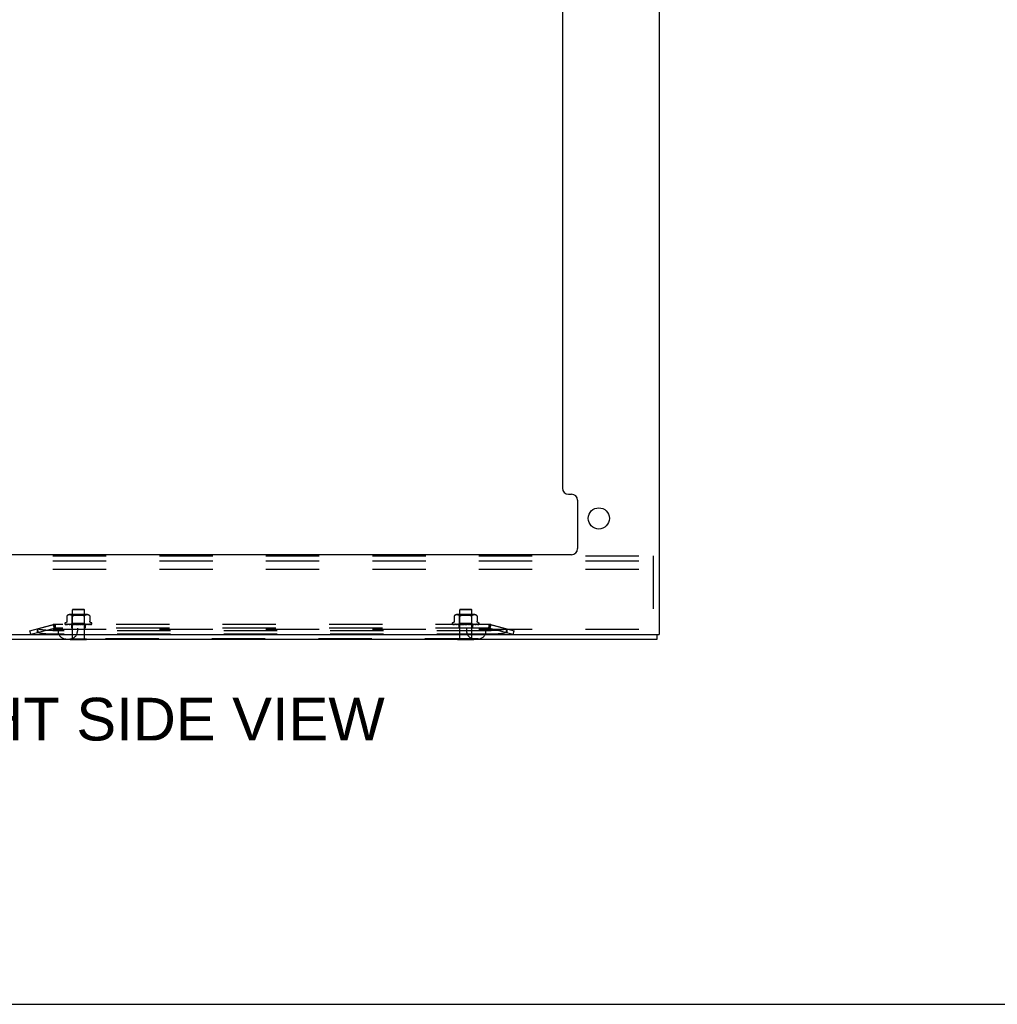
# Model space of a CAD drawing. Header units: inches. Extents: x 0 to 200, y 0 to 129.
# Tile 37 of 44: x 129 to 149, y 0 to 20. Entities that reach past the tile are written whole.
import ezdxf

# ---------------------------------------------------------------- set-up
doc = ezdxf.new("R2010")
doc.units = ezdxf.units.IN
doc.header["$LTSCALE"] = 11
doc.header["$MEASUREMENT"] = 0
doc.linetypes.add('HIDDEN', pattern=[0.2, 0.1, -0.1])
doc.layers.get('0').update_dxf_attribs({"linetype": 'CONTINUOUS'})
doc.layers.add('DEFAULT_2', color=8, linetype='HIDDEN')
doc.layers.add('DIMENSIONS', color=7, linetype='CONTINUOUS')
doc.styles.get("Standard").update_dxf_attribs({"font": 'arial.ttf'})

msp = doc.modelspace()

# ---------------------------------------------------------------- linework, layer by layer
at = {"color": 3, "linetype": 'Continuous'}
for p, q in [((142.328, 86.177), (142.328, 7.645)), ((140.328, 33.998), (140.328, 10.666)), ((140.453, 10.541), (140.515, 10.541)), ((140.64, 10.416), (140.64, 9.416)), ((140.515, 9.291), (122.141, 9.291)), ((120.328, 7.645), (142.328, 7.645)), ((142.276, 7.541), (120.38, 7.541))]:
    msp.add_line(p, q, dxfattribs=at)
at = {"color": 7, "linetype": 'Continuous'}
for p, q in [((130.159, 7.537), (130.159, 7.541)), ((130.159, 7.537), (130.496, 7.537)), ((130.496, 7.537), (130.496, 7.541)), ((138.159, 7.537), (138.159, 7.541)), ((138.159, 7.537), (138.496, 7.537)), ((138.496, 7.537), (138.496, 7.541)), ((142.276, 7.645), (142.276, 7.541)), ((0, 0), (200, 0))]:
    msp.add_line(p, q, dxfattribs=at)
at = {"color": 3, "linetype": 'Continuous'}
msp.add_circle((141.078, 10.041), 0.219, dxfattribs=at)
for centre, start, end in [((140.453, 10.666), 180, 270), ((140.515, 10.416), 0, 90), ((140.515, 9.416), 270, 360)]:
    msp.add_arc(centre, 0.125, start, end, dxfattribs=at)
at = {"layer": 'DEFAULT_2', "color": 8, "linetype": 'HIDDEN'}
for p, q in [((123.203, 9.27), (142.203, 9.27)), ((123.203, 9.166), (142.203, 9.166)), ((142.203, 9.27), (142.203, 7.645)), ((123.203, 8.989), (142.203, 8.989)), ((130.214, 8.162), (130.204, 8.152)), ((130.452, 8.152), (130.204, 8.152)), ((130.204, 7.555), (130.204, 8.152)), ((130.214, 8.162), (130.442, 8.162)), ((130.442, 8.162), (130.452, 8.152)), ((130.452, 7.555), (130.452, 8.152)), ((138.214, 8.162), (138.204, 8.152)), ((138.452, 8.152), (138.204, 8.152)), ((138.204, 7.555), (138.204, 8.152)), ((138.214, 8.162), (138.442, 8.162)), ((138.442, 8.162), (138.452, 8.152)), ((138.452, 7.555), (138.452, 8.152)), ((130.092, 8.028), (130.092, 7.915)), ((130.092, 8.028), (130.092, 8.028)), ((130.093, 8.029), (130.094, 8.03)), ((130.095, 8.03), (130.096, 8.031)), ((130.096, 8.031), (130.101, 8.035)), ((130.111, 8.041), (130.106, 8.038)), ((130.117, 8.043), (130.111, 8.041)), ((130.122, 8.044), (130.117, 8.043)), ((130.127, 8.045), (130.122, 8.044)), ((130.133, 8.046), (130.127, 8.045)), ((130.138, 8.046), (130.133, 8.046)), ((130.143, 8.047), (130.138, 8.046)), ((130.148, 8.047), (130.143, 8.047)), ((130.508, 8.052), (130.148, 8.052)), ((130.152, 8.047), (130.148, 8.047)), ((130.157, 8.046), (130.152, 8.047)), ((130.162, 8.046), (130.157, 8.046)), ((130.167, 8.045), (130.162, 8.046)), ((130.173, 8.044), (130.167, 8.045)), ((130.178, 8.043), (130.173, 8.044)), ((130.184, 8.041), (130.178, 8.043)), ((130.203, 8.032), (130.183, 8.052)), ((130.189, 8.038), (130.184, 8.041)), ((130.453, 8.032), (130.203, 8.032)), ((130.203, 7.869), (130.203, 8.032)), ((130.277, 8.044), (130.289, 8.045)), ((130.379, 8.044), (130.391, 8.042)), ((130.448, 8.028), (130.451, 8.029)), ((130.453, 8.032), (130.473, 8.052)), ((130.453, 7.869), (130.453, 8.032)), ((130.457, 8.031), (130.461, 8.035)), ((130.467, 8.038), (130.462, 8.035)), ((130.472, 8.041), (130.467, 8.038)), ((130.478, 8.043), (130.472, 8.041)), ((130.483, 8.044), (130.478, 8.043)), ((130.488, 8.045), (130.483, 8.044)), ((130.494, 8.046), (130.488, 8.045)), ((130.499, 8.046), (130.494, 8.046)), ((130.503, 8.047), (130.499, 8.046)), ((130.508, 8.047), (130.503, 8.047)), ((130.513, 8.047), (130.508, 8.047)), ((130.518, 8.046), (130.513, 8.047)), ((130.523, 8.046), (130.518, 8.046)), ((130.528, 8.045), (130.523, 8.046)), ((130.534, 8.044), (130.528, 8.045)), ((130.539, 8.043), (130.534, 8.044)), ((130.545, 8.041), (130.539, 8.043)), ((130.55, 8.038), (130.545, 8.041)), ((130.563, 8.029), (130.564, 8.028)), ((130.564, 8.028), (130.563, 8.029)), ((130.564, 8.028), (130.564, 7.915)), ((138.092, 8.028), (138.092, 7.915)), ((138.092, 8.028), (138.092, 8.028)), ((138.093, 8.029), (138.094, 8.03)), ((138.095, 8.03), (138.096, 8.031)), ((138.096, 8.031), (138.101, 8.035)), ((138.111, 8.041), (138.106, 8.038)), ((138.117, 8.043), (138.111, 8.041)), ((138.122, 8.044), (138.117, 8.043)), ((138.127, 8.045), (138.122, 8.044)), ((138.133, 8.046), (138.127, 8.045)), ((138.138, 8.046), (138.133, 8.046)), ((138.143, 8.047), (138.138, 8.046)), ((138.148, 8.047), (138.143, 8.047)), ((138.508, 8.052), (138.148, 8.052)), ((138.152, 8.047), (138.148, 8.047)), ((138.157, 8.046), (138.152, 8.047)), ((138.162, 8.046), (138.157, 8.046)), ((138.167, 8.045), (138.162, 8.046)), ((138.173, 8.044), (138.167, 8.045)), ((138.178, 8.043), (138.173, 8.044)), ((138.184, 8.041), (138.178, 8.043)), ((138.203, 8.032), (138.183, 8.052)), ((138.189, 8.038), (138.184, 8.041)), ((138.453, 8.032), (138.203, 8.032)), ((138.203, 7.869), (138.203, 8.032)), ((138.379, 8.044), (138.391, 8.042)), ((138.453, 8.032), (138.473, 8.052)), ((138.453, 7.869), (138.453, 8.032)), ((138.457, 8.031), (138.461, 8.035)), ((138.467, 8.038), (138.462, 8.035)), ((138.472, 8.041), (138.467, 8.038)), ((138.478, 8.043), (138.472, 8.041)), ((138.483, 8.044), (138.478, 8.043)), ((138.488, 8.045), (138.483, 8.044)), ((138.494, 8.046), (138.488, 8.045)), ((138.499, 8.046), (138.494, 8.046)), ((138.503, 8.047), (138.499, 8.046)), ((138.508, 8.047), (138.503, 8.047)), ((138.513, 8.047), (138.508, 8.047)), ((138.518, 8.046), (138.513, 8.047)), ((138.523, 8.046), (138.518, 8.046)), ((138.528, 8.045), (138.523, 8.046)), ((138.534, 8.044), (138.528, 8.045)), ((138.539, 8.043), (138.534, 8.044)), ((138.545, 8.041), (138.539, 8.043)), ((138.55, 8.038), (138.545, 8.041)), ((138.563, 8.029), (138.564, 8.028)), ((138.564, 8.028), (138.563, 8.029)), ((138.564, 8.028), (138.564, 7.915)), ((123.203, 7.749), (142.203, 7.749)), ((129.328, 7.721), (129.836, 7.852)), ((129.347, 7.646), (129.855, 7.777)), ((129.479, 7.76), (129.499, 7.685)), ((129.828, 7.845), (129.48, 7.755)), ((129.48, 7.755), (129.48, 7.68)), ((129.808, 7.845), (129.828, 7.77)), ((129.816, 7.847), (129.836, 7.772)), ((129.828, 7.845), (129.828, 7.77)), ((129.836, 7.852), (129.855, 7.777)), ((138.808, 7.85), (129.848, 7.85)), ((129.848, 7.85), (129.848, 7.772)), ((138.808, 7.772), (129.848, 7.772)), ((129.909, 7.772), (129.909, 7.712)), ((130.047, 7.867), (130.047, 7.866)), ((130.056, 7.853), (130.055, 7.853)), ((130.185, 7.851), (130.056, 7.853)), ((130.073, 7.888), (130.058, 7.882)), ((130.186, 7.851), (130.058, 7.853)), ((130.189, 7.851), (130.064, 7.853)), ((130.192, 7.851), (130.069, 7.853)), ((130.198, 7.851), (130.081, 7.853)), ((130.081, 7.853), (130.081, 7.853)), ((130.204, 7.851), (130.09, 7.853)), ((130.09, 7.853), (130.09, 7.853)), ((130.211, 7.851), (130.108, 7.853)), ((130.108, 7.853), (130.108, 7.853)), ((130.219, 7.851), (130.12, 7.853)), ((130.12, 7.853), (130.12, 7.853)), ((130.13, 7.852), (130.137, 7.851)), ((130.137, 7.851), (130.143, 7.85)), ((130.229, 7.851), (130.142, 7.853)), ((130.239, 7.851), (130.157, 7.853)), ((130.157, 7.853), (130.157, 7.853)), ((130.173, 7.851), (130.184, 7.85)), ((130.251, 7.851), (130.183, 7.853)), ((130.184, 7.851), (130.203, 7.869)), ((130.184, 7.85), (130.184, 7.851)), ((130.185, 7.851), (130.185, 7.851)), ((130.186, 7.851), (130.186, 7.851)), ((130.186, 7.85), (130.188, 7.851)), ((130.187, 7.85), (130.187, 7.772)), ((130.189, 7.851), (130.188, 7.851)), ((130.192, 7.851), (130.192, 7.851)), ((130.195, 7.85), (130.192, 7.851)), ((130.193, 7.85), (130.197, 7.851)), ((130.198, 7.851), (130.197, 7.851)), ((130.262, 7.851), (130.2, 7.853)), ((130.2, 7.853), (130.201, 7.853)), ((130.201, 7.853), (130.213, 7.852)), ((130.453, 7.869), (130.203, 7.869)), ((130.204, 7.851), (130.204, 7.851)), ((130.204, 7.851), (130.204, 7.851)), ((130.208, 7.85), (130.204, 7.851)), ((130.205, 7.85), (130.211, 7.851)), ((130.211, 7.851), (130.211, 7.851)), ((130.213, 7.852), (130.229, 7.85)), ((130.219, 7.851), (130.22, 7.851)), ((130.225, 7.85), (130.22, 7.851)), ((130.222, 7.85), (130.229, 7.851)), ((130.229, 7.851), (130.229, 7.851)), ((130.275, 7.851), (130.23, 7.853)), ((130.239, 7.851), (130.239, 7.851)), ((130.246, 7.85), (130.239, 7.851)), ((130.242, 7.85), (130.25, 7.851)), ((130.288, 7.851), (130.248, 7.853)), ((130.248, 7.853), (130.249, 7.853)), ((130.249, 7.853), (130.278, 7.85)), ((130.251, 7.851), (130.25, 7.851)), ((130.262, 7.851), (130.262, 7.851)), ((130.27, 7.85), (130.262, 7.851)), ((130.266, 7.85), (130.274, 7.851)), ((130.275, 7.851), (130.274, 7.851)), ((130.291, 7.852), (130.28, 7.853)), ((130.288, 7.851), (130.288, 7.851)), ((130.296, 7.85), (130.288, 7.851)), ((130.302, 7.851), (130.291, 7.852)), ((130.292, 7.85), (130.3, 7.851)), ((130.309, 7.772), (130.309, 7.712)), ((130.323, 7.85), (130.315, 7.851)), ((130.319, 7.85), (130.328, 7.851)), ((130.351, 7.85), (130.342, 7.851)), ((130.346, 7.85), (130.355, 7.851)), ((130.382, 7.853), (130.352, 7.85)), ((130.382, 7.853), (130.355, 7.851)), ((130.355, 7.851), (130.355, 7.851)), ((130.401, 7.853), (130.368, 7.851)), ((130.368, 7.851), (130.369, 7.851)), ((130.377, 7.85), (130.369, 7.851)), ((130.373, 7.85), (130.381, 7.851)), ((130.432, 7.853), (130.381, 7.851)), ((130.381, 7.851), (130.381, 7.851)), ((130.382, 7.853), (130.382, 7.853)), ((130.45, 7.853), (130.393, 7.851)), ((130.393, 7.851), (130.394, 7.851)), ((130.402, 7.85), (130.394, 7.851)), ((130.398, 7.85), (130.405, 7.851)), ((130.402, 7.85), (130.432, 7.853)), ((130.406, 7.851), (130.405, 7.851)), ((130.478, 7.853), (130.406, 7.851)), ((130.494, 7.853), (130.416, 7.851)), ((130.416, 7.851), (130.417, 7.851)), ((130.424, 7.85), (130.417, 7.851)), ((130.421, 7.85), (130.427, 7.851)), ((130.518, 7.853), (130.427, 7.851)), ((130.427, 7.851), (130.427, 7.851)), ((130.432, 7.853), (130.432, 7.853)), ((130.532, 7.853), (130.436, 7.851)), ((130.436, 7.851), (130.437, 7.851)), ((130.443, 7.85), (130.437, 7.851)), ((130.44, 7.85), (130.445, 7.851)), ((130.552, 7.853), (130.445, 7.851)), ((130.445, 7.851), (130.445, 7.851)), ((130.45, 7.85), (130.461, 7.851)), ((130.562, 7.853), (130.452, 7.851)), ((130.452, 7.851), (130.452, 7.851)), ((130.457, 7.85), (130.452, 7.851)), ((130.472, 7.85), (130.453, 7.869)), ((130.455, 7.85), (130.458, 7.851)), ((130.459, 7.851), (130.458, 7.851)), ((130.577, 7.853), (130.459, 7.851)), ((130.461, 7.851), (130.478, 7.853)), ((130.584, 7.853), (130.463, 7.851)), ((130.463, 7.851), (130.464, 7.851)), ((130.467, 7.85), (130.464, 7.851)), ((130.594, 7.853), (130.467, 7.851)), ((130.467, 7.851), (130.467, 7.851)), ((130.468, 7.85), (130.468, 7.772)), ((130.597, 7.853), (130.47, 7.851)), ((130.47, 7.851), (130.47, 7.851)), ((130.6, 7.853), (130.471, 7.851)), ((130.471, 7.851), (130.471, 7.851)), ((130.478, 7.853), (130.478, 7.853)), ((130.503, 7.851), (130.511, 7.852)), ((130.511, 7.852), (130.518, 7.853)), ((130.518, 7.853), (130.518, 7.853)), ((130.531, 7.853), (130.532, 7.853)), ((130.531, 7.85), (130.536, 7.851)), ((130.546, 7.852), (130.552, 7.853)), ((130.552, 7.853), (130.552, 7.853)), ((130.578, 7.853), (130.577, 7.853)), ((130.583, 7.888), (130.598, 7.882)), ((130.605, 7.855), (130.605, 7.855)), ((130.609, 7.867), (130.609, 7.866)), ((138.047, 7.867), (138.047, 7.866)), ((138.056, 7.853), (138.055, 7.853)), ((138.185, 7.851), (138.056, 7.853)), ((138.073, 7.888), (138.058, 7.882)), ((138.186, 7.851), (138.058, 7.853)), ((138.189, 7.851), (138.064, 7.853)), ((138.192, 7.851), (138.069, 7.853)), ((138.198, 7.851), (138.081, 7.853)), ((138.081, 7.853), (138.081, 7.853)), ((138.204, 7.851), (138.09, 7.853)), ((138.09, 7.853), (138.09, 7.853)), ((138.211, 7.851), (138.108, 7.853)), ((138.108, 7.853), (138.108, 7.853)), ((138.219, 7.851), (138.12, 7.853)), ((138.12, 7.853), (138.12, 7.853)), ((138.13, 7.852), (138.137, 7.851)), ((138.137, 7.851), (138.143, 7.85)), ((138.229, 7.851), (138.142, 7.853)), ((138.239, 7.851), (138.157, 7.853)), ((138.157, 7.853), (138.157, 7.853)), ((138.173, 7.851), (138.184, 7.85)), ((138.251, 7.851), (138.183, 7.853)), ((138.184, 7.851), (138.203, 7.869)), ((138.184, 7.85), (138.184, 7.851)), ((138.185, 7.851), (138.185, 7.851)), ((138.186, 7.851), (138.186, 7.851)), ((138.186, 7.85), (138.188, 7.851)), ((138.187, 7.85), (138.187, 7.772)), ((138.189, 7.851), (138.188, 7.851)), ((138.192, 7.851), (138.192, 7.851)), ((138.195, 7.85), (138.192, 7.851)), ((138.193, 7.85), (138.197, 7.851)), ((138.198, 7.851), (138.197, 7.851)), ((138.262, 7.851), (138.2, 7.853)), ((138.2, 7.853), (138.201, 7.853)), ((138.201, 7.853), (138.213, 7.852)), ((138.453, 7.869), (138.203, 7.869)), ((138.204, 7.851), (138.204, 7.851)), ((138.204, 7.851), (138.204, 7.851)), ((138.208, 7.85), (138.204, 7.851)), ((138.205, 7.85), (138.211, 7.851)), ((138.211, 7.851), (138.211, 7.851)), ((138.213, 7.852), (138.229, 7.85)), ((138.219, 7.851), (138.22, 7.851)), ((138.225, 7.85), (138.22, 7.851)), ((138.222, 7.85), (138.229, 7.851)), ((138.229, 7.851), (138.229, 7.851)), ((138.275, 7.851), (138.23, 7.853)), ((138.239, 7.851), (138.239, 7.851)), ((138.246, 7.85), (138.239, 7.851)), ((138.242, 7.85), (138.25, 7.851)), ((138.288, 7.851), (138.248, 7.853)), ((138.248, 7.853), (138.249, 7.853)), ((138.249, 7.853), (138.278, 7.85)), ((138.251, 7.851), (138.25, 7.851)), ((138.262, 7.851), (138.262, 7.851)), ((138.27, 7.85), (138.262, 7.851)), ((138.266, 7.85), (138.274, 7.851)), ((138.275, 7.851), (138.274, 7.851)), ((138.291, 7.852), (138.28, 7.853)), ((138.288, 7.851), (138.288, 7.851)), ((138.296, 7.85), (138.288, 7.851)), ((138.302, 7.851), (138.291, 7.852)), ((138.292, 7.85), (138.3, 7.851)), ((138.323, 7.85), (138.315, 7.851)), ((138.319, 7.85), (138.328, 7.851)), ((138.351, 7.85), (138.342, 7.851)), ((138.346, 7.85), (138.355, 7.851)), ((138.347, 7.772), (138.347, 7.712)), ((138.382, 7.853), (138.352, 7.85)), ((138.382, 7.853), (138.355, 7.851)), ((138.355, 7.851), (138.355, 7.851)), ((138.401, 7.853), (138.368, 7.851)), ((138.368, 7.851), (138.369, 7.851)), ((138.377, 7.85), (138.369, 7.851)), ((138.373, 7.85), (138.381, 7.851)), ((138.432, 7.853), (138.381, 7.851)), ((138.381, 7.851), (138.381, 7.851)), ((138.382, 7.853), (138.382, 7.853)), ((138.45, 7.853), (138.393, 7.851)), ((138.393, 7.851), (138.394, 7.851)), ((138.402, 7.85), (138.394, 7.851)), ((138.398, 7.85), (138.405, 7.851)), ((138.402, 7.85), (138.432, 7.853)), ((138.406, 7.851), (138.405, 7.851)), ((138.478, 7.853), (138.406, 7.851)), ((138.494, 7.853), (138.416, 7.851)), ((138.416, 7.851), (138.417, 7.851)), ((138.424, 7.85), (138.417, 7.851)), ((138.421, 7.85), (138.427, 7.851)), ((138.518, 7.853), (138.427, 7.851)), ((138.427, 7.851), (138.427, 7.851)), ((138.432, 7.853), (138.432, 7.853)), ((138.532, 7.853), (138.436, 7.851)), ((138.436, 7.851), (138.437, 7.851)), ((138.443, 7.85), (138.437, 7.851)), ((138.44, 7.85), (138.445, 7.851)), ((138.552, 7.853), (138.445, 7.851)), ((138.445, 7.851), (138.445, 7.851)), ((138.45, 7.85), (138.461, 7.851)), ((138.562, 7.853), (138.452, 7.851)), ((138.452, 7.851), (138.452, 7.851)), ((138.457, 7.85), (138.452, 7.851)), ((138.472, 7.85), (138.453, 7.869)), ((138.455, 7.85), (138.458, 7.851)), ((138.459, 7.851), (138.458, 7.851)), ((138.577, 7.853), (138.459, 7.851)), ((138.461, 7.851), (138.478, 7.853)), ((138.584, 7.853), (138.463, 7.851)), ((138.463, 7.851), (138.464, 7.851)), ((138.467, 7.85), (138.464, 7.851)), ((138.594, 7.853), (138.467, 7.851)), ((138.467, 7.851), (138.467, 7.851)), ((138.468, 7.85), (138.468, 7.772)), ((138.597, 7.853), (138.47, 7.851)), ((138.47, 7.851), (138.47, 7.851)), ((138.6, 7.853), (138.471, 7.851)), ((138.471, 7.851), (138.471, 7.851)), ((138.478, 7.853), (138.478, 7.853)), ((138.503, 7.851), (138.511, 7.852)), ((138.511, 7.852), (138.518, 7.853)), ((138.518, 7.853), (138.518, 7.853)), ((138.531, 7.853), (138.532, 7.853)), ((138.531, 7.85), (138.536, 7.851)), ((138.546, 7.852), (138.552, 7.853)), ((138.552, 7.853), (138.552, 7.853)), ((138.578, 7.853), (138.577, 7.853)), ((138.583, 7.888), (138.598, 7.882)), ((138.605, 7.855), (138.605, 7.855)), ((138.609, 7.867), (138.609, 7.866)), ((138.747, 7.772), (138.747, 7.712)), ((138.82, 7.852), (138.801, 7.777)), ((138.801, 7.777), (139.308, 7.646)), ((138.808, 7.85), (138.808, 7.772)), ((138.82, 7.852), (139.328, 7.721)), ((138.839, 7.847), (138.82, 7.772)), ((139.176, 7.755), (138.828, 7.845)), ((138.828, 7.845), (138.828, 7.77)), ((138.847, 7.845), (138.828, 7.77)), ((139.176, 7.76), (139.157, 7.685)), ((139.176, 7.755), (139.176, 7.68)), ((129.347, 7.646), (129.328, 7.721)), ((138.832, 7.721), (129.823, 7.721)), ((138.832, 7.646), (129.823, 7.646)), ((138.587, 7.552), (130.069, 7.552)), ((130.159, 7.555), (130.496, 7.555)), ((130.159, 7.541), (130.159, 7.555)), ((130.496, 7.541), (130.496, 7.555)), ((138.159, 7.555), (138.496, 7.555)), ((138.159, 7.541), (138.159, 7.555)), ((138.496, 7.541), (138.496, 7.555)), ((139.308, 7.646), (139.328, 7.721))]:
    msp.add_line(p, q, dxfattribs=at)
for points in [[(130.096, 8.031), (130.095, 8.03), (130.094, 8.03), (130.093, 8.029), (130.092, 8.028), (130.092, 8.028)], [(130.106, 8.038), (130.101, 8.035), (130.096, 8.031)], [(130.189, 8.038), (130.194, 8.035), (130.199, 8.031)], [(130.212, 8.028), (130.21, 8.028), (130.207, 8.028), (130.205, 8.029), (130.203, 8.029), (130.201, 8.03), (130.199, 8.031)], [(130.212, 8.028), (130.215, 8.029), (130.218, 8.029)], [(130.224, 8.031), (130.221, 8.03), (130.218, 8.029)], [(130.277, 8.044), (130.265, 8.042), (130.254, 8.04), (130.243, 8.038), (130.233, 8.035), (130.224, 8.031)], [(130.224, 8.031), (130.233, 8.035), (130.243, 8.038), (130.254, 8.04)], [(130.315, 8.047), (130.302, 8.046), (130.289, 8.045)], [(130.315, 8.047), (130.328, 8.047), (130.341, 8.047), (130.354, 8.046), (130.367, 8.045)], [(130.402, 8.04), (130.391, 8.042), (130.379, 8.044), (130.367, 8.045)], [(130.402, 8.04), (130.413, 8.038), (130.422, 8.035)], [(130.431, 8.031), (130.422, 8.035), (130.413, 8.038)], [(130.448, 8.028), (130.446, 8.028), (130.443, 8.028), (130.441, 8.029), (130.438, 8.029), (130.435, 8.03), (130.431, 8.031)], [(130.457, 8.031), (130.455, 8.03), (130.453, 8.029), (130.451, 8.029)], [(130.55, 8.038), (130.555, 8.035), (130.56, 8.031)], [(130.563, 8.029), (130.562, 8.029), (130.562, 8.03), (130.56, 8.031)], [(130.561, 8.03), (130.562, 8.03), (130.562, 8.029)], [(130.564, 8.028), (130.564, 8.028), (130.564, 8.028)], [(138.096, 8.031), (138.095, 8.03), (138.094, 8.03), (138.093, 8.029), (138.092, 8.028), (138.092, 8.028)], [(138.106, 8.038), (138.101, 8.035), (138.096, 8.031)], [(138.189, 8.038), (138.194, 8.035), (138.199, 8.031)], [(138.224, 8.031), (138.221, 8.03), (138.218, 8.029), (138.215, 8.029), (138.212, 8.028), (138.21, 8.028), (138.207, 8.028), (138.205, 8.029), (138.203, 8.029), (138.201, 8.03), (138.199, 8.031)], [(138.254, 8.04), (138.243, 8.038), (138.233, 8.035), (138.224, 8.031)], [(138.224, 8.031), (138.233, 8.035), (138.243, 8.038)], [(138.289, 8.045), (138.277, 8.044), (138.265, 8.042), (138.254, 8.04)], [(138.277, 8.044), (138.289, 8.045), (138.302, 8.046), (138.315, 8.047), (138.328, 8.047), (138.341, 8.047), (138.354, 8.046), (138.367, 8.045)], [(138.341, 8.047), (138.328, 8.047), (138.315, 8.047), (138.302, 8.046)], [(138.402, 8.04), (138.391, 8.042), (138.379, 8.044), (138.367, 8.045), (138.354, 8.046)], [(138.402, 8.04), (138.413, 8.038), (138.422, 8.035)], [(138.431, 8.031), (138.422, 8.035), (138.413, 8.038)], [(138.457, 8.031), (138.455, 8.03), (138.453, 8.029), (138.451, 8.029), (138.448, 8.028), (138.446, 8.028), (138.443, 8.028), (138.441, 8.029), (138.438, 8.029), (138.435, 8.03), (138.431, 8.031)], [(138.55, 8.038), (138.555, 8.035), (138.56, 8.031)], [(138.563, 8.029), (138.562, 8.029), (138.562, 8.03), (138.56, 8.031)], [(138.561, 8.03), (138.562, 8.03), (138.562, 8.029)], [(138.564, 8.028), (138.564, 8.028), (138.564, 8.028)], [(129.823, 7.721), (129.805, 7.721), (129.786, 7.722), (129.767, 7.722), (129.748, 7.723), (129.729, 7.724), (129.711, 7.725), (129.692, 7.726), (129.674, 7.727), (129.656, 7.729), (129.639, 7.73), (129.621, 7.732), (129.604, 7.734), (129.587, 7.736), (129.571, 7.738), (129.554, 7.741), (129.539, 7.744), (129.523, 7.746), (129.508, 7.749), (129.494, 7.752), (129.48, 7.755)], [(129.848, 7.85), (129.845, 7.85), (129.841, 7.85), (129.838, 7.849), (129.835, 7.848), (129.831, 7.847), (129.828, 7.845)], [(129.848, 7.772), (129.845, 7.772), (129.841, 7.772), (129.838, 7.772), (129.835, 7.771), (129.831, 7.771), (129.828, 7.77)], [(130.056, 7.853), (130.056, 7.853), (130.055, 7.853), (130.055, 7.853), (130.054, 7.853), (130.054, 7.853), (130.053, 7.853), (130.053, 7.854), (130.053, 7.854), (130.053, 7.854), (130.052, 7.854)], [(130.052, 7.854), (130.052, 7.854), (130.052, 7.854), (130.052, 7.854), (130.053, 7.854)], [(130.053, 7.854), (130.053, 7.854), (130.053, 7.853), (130.054, 7.853), (130.054, 7.853), (130.055, 7.852), (130.055, 7.852), (130.056, 7.852), (130.056, 7.852), (130.057, 7.851), (130.057, 7.851), (130.058, 7.851), (130.059, 7.85), (130.059, 7.85)], [(130.053, 7.853), (130.054, 7.852), (130.055, 7.851), (130.057, 7.851), (130.058, 7.85), (130.058, 7.85)], [(130.058, 7.853), (130.057, 7.853), (130.056, 7.853), (130.056, 7.853), (130.056, 7.853)], [(130.056, 7.853), (130.056, 7.853), (130.058, 7.853), (130.059, 7.852), (130.061, 7.852), (130.062, 7.851), (130.064, 7.851), (130.066, 7.85), (130.066, 7.85)], [(130.064, 7.853), (130.063, 7.853), (130.063, 7.853), (130.062, 7.853), (130.062, 7.853), (130.062, 7.853), (130.062, 7.853)], [(130.062, 7.853), (130.062, 7.853), (130.062, 7.853), (130.062, 7.853), (130.063, 7.853), (130.063, 7.853)], [(130.063, 7.853), (130.064, 7.852), (130.064, 7.852), (130.065, 7.852), (130.065, 7.852), (130.066, 7.851), (130.066, 7.851), (130.067, 7.851), (130.068, 7.851), (130.068, 7.85)], [(130.069, 7.853), (130.069, 7.853), (130.068, 7.853)], [(130.068, 7.853), (130.07, 7.853), (130.072, 7.852), (130.074, 7.852), (130.077, 7.851), (130.079, 7.851), (130.082, 7.851), (130.083, 7.85)], [(130.092, 7.915), (130.092, 7.914), (130.092, 7.912), (130.091, 7.909), (130.091, 7.907), (130.09, 7.905), (130.089, 7.902), (130.088, 7.901), (130.087, 7.899), (130.085, 7.897), (130.084, 7.895), (130.082, 7.894), (130.081, 7.893), (130.079, 7.891), (130.078, 7.89), (130.076, 7.889), (130.074, 7.889), (130.073, 7.888)], [(130.081, 7.853), (130.081, 7.853), (130.081, 7.853), (130.081, 7.853), (130.081, 7.853), (130.082, 7.853)], [(130.082, 7.853), (130.083, 7.852), (130.083, 7.852), (130.084, 7.851), (130.085, 7.851), (130.085, 7.851), (130.086, 7.85), (130.087, 7.85)], [(130.09, 7.853), (130.092, 7.853), (130.095, 7.852), (130.098, 7.852), (130.101, 7.851), (130.104, 7.851), (130.107, 7.851), (130.109, 7.85)], [(130.108, 7.853), (130.108, 7.853), (130.108, 7.853), (130.108, 7.853), (130.108, 7.853), (130.108, 7.853), (130.109, 7.853), (130.109, 7.852), (130.11, 7.852), (130.111, 7.851)], [(130.111, 7.851), (130.112, 7.851), (130.113, 7.851), (130.114, 7.85), (130.114, 7.85)], [(130.12, 7.853), (130.123, 7.853), (130.13, 7.852)], [(130.142, 7.853), (130.142, 7.853), (130.143, 7.853), (130.143, 7.853), (130.143, 7.853), (130.144, 7.852), (130.145, 7.852), (130.145, 7.852), (130.147, 7.851)], [(130.147, 7.851), (130.148, 7.851), (130.148, 7.851), (130.149, 7.85)], [(130.157, 7.853), (130.16, 7.853), (130.173, 7.851)], [(130.183, 7.853), (130.184, 7.853), (130.184, 7.853), (130.185, 7.853), (130.185, 7.852), (130.186, 7.852), (130.187, 7.852), (130.188, 7.851), (130.188, 7.851), (130.189, 7.851), (130.19, 7.85), (130.19, 7.85)], [(130.184, 7.85), (130.184, 7.851), (130.184, 7.851), (130.185, 7.851), (130.185, 7.851), (130.185, 7.851), (130.185, 7.851)], [(130.184, 7.851), (130.184, 7.851), (130.184, 7.851), (130.185, 7.851)], [(130.185, 7.85), (130.185, 7.851), (130.185, 7.851), (130.186, 7.851), (130.186, 7.851), (130.186, 7.851), (130.186, 7.851)], [(130.187, 7.85), (130.186, 7.851), (130.186, 7.851), (130.186, 7.851), (130.186, 7.851)], [(130.189, 7.85), (130.189, 7.851), (130.189, 7.851), (130.189, 7.851), (130.189, 7.851), (130.189, 7.851)], [(130.191, 7.85), (130.191, 7.851), (130.191, 7.851), (130.192, 7.851), (130.192, 7.851), (130.192, 7.851), (130.192, 7.851)], [(130.198, 7.85), (130.198, 7.851), (130.198, 7.851), (130.198, 7.851), (130.198, 7.851), (130.198, 7.851)], [(130.201, 7.85), (130.202, 7.851), (130.202, 7.851), (130.203, 7.851), (130.203, 7.851), (130.203, 7.851), (130.204, 7.851)], [(130.212, 7.85), (130.212, 7.851), (130.212, 7.851), (130.212, 7.851), (130.212, 7.851), (130.211, 7.851)], [(130.217, 7.85), (130.217, 7.851), (130.218, 7.851), (130.218, 7.851), (130.219, 7.851), (130.219, 7.851), (130.219, 7.851)], [(130.231, 7.85), (130.231, 7.851), (130.23, 7.851), (130.23, 7.851), (130.23, 7.851), (130.229, 7.851)], [(130.23, 7.853), (130.23, 7.853), (130.23, 7.853), (130.231, 7.853), (130.232, 7.853), (130.232, 7.852), (130.233, 7.852), (130.234, 7.852), (130.234, 7.851), (130.235, 7.851), (130.236, 7.851), (130.236, 7.85), (130.236, 7.85)], [(130.236, 7.85), (130.237, 7.851), (130.237, 7.851), (130.238, 7.851), (130.238, 7.851), (130.239, 7.851), (130.239, 7.851)], [(130.253, 7.85), (130.252, 7.851), (130.252, 7.851), (130.252, 7.851), (130.251, 7.851), (130.251, 7.851)], [(130.259, 7.85), (130.259, 7.851), (130.26, 7.851), (130.261, 7.851), (130.261, 7.851), (130.262, 7.851), (130.262, 7.851)], [(130.277, 7.85), (130.277, 7.851), (130.277, 7.851), (130.276, 7.851), (130.275, 7.851), (130.275, 7.851)], [(130.28, 7.853), (130.281, 7.853), (130.281, 7.853), (130.282, 7.852), (130.283, 7.852), (130.283, 7.852), (130.284, 7.852), (130.284, 7.851), (130.285, 7.851)], [(130.284, 7.85), (130.285, 7.851), (130.285, 7.851), (130.286, 7.851), (130.287, 7.851), (130.287, 7.851), (130.288, 7.851)], [(130.285, 7.851), (130.285, 7.85), (130.286, 7.85)], [(130.302, 7.851), (130.301, 7.851), (130.3, 7.851)], [(130.304, 7.85), (130.303, 7.851), (130.303, 7.851), (130.302, 7.851), (130.302, 7.851), (130.302, 7.851)], [(130.311, 7.85), (130.311, 7.851), (130.312, 7.851), (130.313, 7.851), (130.313, 7.851), (130.314, 7.851), (130.315, 7.851)], [(130.331, 7.85), (130.331, 7.851), (130.33, 7.851), (130.329, 7.851), (130.329, 7.851), (130.328, 7.851), (130.328, 7.851)], [(130.338, 7.85), (130.339, 7.851), (130.339, 7.851), (130.34, 7.851), (130.34, 7.851)], [(130.349, 7.853), (130.348, 7.853), (130.346, 7.852), (130.345, 7.852), (130.343, 7.852), (130.342, 7.851), (130.34, 7.851)], [(130.34, 7.851), (130.341, 7.851), (130.341, 7.851), (130.342, 7.851)], [(130.345, 7.85), (130.345, 7.85), (130.345, 7.851), (130.346, 7.851), (130.346, 7.851)], [(130.346, 7.851), (130.346, 7.851), (130.346, 7.851), (130.347, 7.852), (130.347, 7.852), (130.347, 7.852), (130.348, 7.852), (130.348, 7.853), (130.349, 7.853), (130.35, 7.853)], [(130.358, 7.85), (130.358, 7.851), (130.357, 7.851), (130.357, 7.851), (130.356, 7.851), (130.355, 7.851), (130.355, 7.851)], [(130.365, 7.85), (130.366, 7.851), (130.366, 7.851), (130.367, 7.851), (130.367, 7.851), (130.368, 7.851)], [(130.385, 7.85), (130.384, 7.851), (130.383, 7.851), (130.383, 7.851), (130.382, 7.851), (130.382, 7.851), (130.381, 7.851)], [(130.385, 7.851), (130.385, 7.851), (130.385, 7.851), (130.386, 7.851), (130.386, 7.851), (130.386, 7.852), (130.385, 7.852), (130.385, 7.852), (130.385, 7.852), (130.385, 7.853), (130.384, 7.853), (130.384, 7.853), (130.383, 7.853), (130.383, 7.853), (130.382, 7.853)], [(130.391, 7.85), (130.391, 7.851), (130.392, 7.851), (130.392, 7.851), (130.393, 7.851), (130.393, 7.851)], [(130.395, 7.85), (130.395, 7.85), (130.396, 7.851), (130.397, 7.851)], [(130.397, 7.851), (130.398, 7.852), (130.398, 7.852), (130.399, 7.852), (130.399, 7.853), (130.4, 7.853), (130.401, 7.853), (130.401, 7.853)], [(130.409, 7.85), (130.408, 7.851), (130.407, 7.851), (130.407, 7.851), (130.406, 7.851), (130.406, 7.851), (130.406, 7.851)], [(130.414, 7.85), (130.415, 7.851), (130.415, 7.851), (130.415, 7.851), (130.416, 7.851), (130.416, 7.851)], [(130.43, 7.85), (130.429, 7.851), (130.429, 7.851), (130.428, 7.851), (130.428, 7.851), (130.427, 7.851), (130.427, 7.851)], [(130.435, 7.85), (130.435, 7.851), (130.435, 7.851), (130.435, 7.851), (130.436, 7.851), (130.436, 7.851)], [(130.443, 7.85), (130.444, 7.851), (130.445, 7.851), (130.445, 7.851), (130.446, 7.852), (130.447, 7.852), (130.447, 7.852), (130.448, 7.853), (130.449, 7.853), (130.449, 7.853), (130.45, 7.853), (130.45, 7.853)], [(130.447, 7.85), (130.447, 7.851), (130.446, 7.851), (130.446, 7.851), (130.445, 7.851), (130.445, 7.851), (130.445, 7.851)], [(130.451, 7.85), (130.451, 7.851), (130.451, 7.851), (130.451, 7.851), (130.452, 7.851), (130.452, 7.851)], [(130.46, 7.85), (130.46, 7.851), (130.46, 7.851), (130.459, 7.851), (130.459, 7.851), (130.459, 7.851), (130.459, 7.851)], [(130.463, 7.85), (130.463, 7.851), (130.463, 7.851), (130.463, 7.851), (130.463, 7.851), (130.463, 7.851)], [(130.466, 7.85), (130.466, 7.851), (130.467, 7.851), (130.467, 7.851), (130.467, 7.851)], [(130.469, 7.85), (130.468, 7.851), (130.468, 7.851), (130.468, 7.851), (130.468, 7.851), (130.467, 7.851), (130.467, 7.851)], [(130.472, 7.85), (130.471, 7.851), (130.471, 7.851), (130.47, 7.851), (130.47, 7.851)], [(130.47, 7.85), (130.47, 7.851), (130.47, 7.851), (130.47, 7.851), (130.47, 7.851), (130.47, 7.851), (130.47, 7.851)], [(130.472, 7.85), (130.472, 7.851), (130.472, 7.851), (130.471, 7.851), (130.471, 7.851), (130.471, 7.851), (130.471, 7.851)], [(130.471, 7.85), (130.471, 7.851), (130.471, 7.851), (130.471, 7.851), (130.471, 7.851)], [(130.487, 7.85), (130.487, 7.85), (130.488, 7.851), (130.489, 7.851)], [(130.489, 7.851), (130.49, 7.852), (130.491, 7.852), (130.492, 7.852), (130.492, 7.853), (130.493, 7.853), (130.493, 7.853), (130.494, 7.853), (130.494, 7.853)], [(130.493, 7.85), (130.496, 7.851), (130.503, 7.851)], [(130.525, 7.85), (130.526, 7.851), (130.527, 7.851), (130.528, 7.851), (130.529, 7.852)], [(130.529, 7.852), (130.53, 7.852), (130.53, 7.852), (130.531, 7.853), (130.531, 7.853), (130.531, 7.853)], [(130.536, 7.851), (130.539, 7.851), (130.546, 7.852)], [(130.557, 7.85), (130.557, 7.85), (130.558, 7.851), (130.558, 7.851), (130.559, 7.851), (130.56, 7.852)], [(130.56, 7.85), (130.562, 7.851), (130.565, 7.851), (130.568, 7.851), (130.571, 7.852), (130.573, 7.852), (130.576, 7.853), (130.578, 7.853)], [(130.56, 7.852), (130.561, 7.852), (130.562, 7.853), (130.562, 7.853), (130.562, 7.853)], [(130.562, 7.853), (130.563, 7.853), (130.563, 7.853), (130.563, 7.853), (130.563, 7.853), (130.562, 7.853)], [(130.583, 7.888), (130.581, 7.889), (130.58, 7.889), (130.578, 7.89), (130.576, 7.891), (130.575, 7.893), (130.573, 7.894), (130.572, 7.895), (130.571, 7.897), (130.569, 7.899), (130.568, 7.901), (130.567, 7.902), (130.566, 7.905), (130.565, 7.907), (130.565, 7.909), (130.564, 7.912), (130.564, 7.914), (130.564, 7.915)], [(130.58, 7.85), (130.58, 7.851), (130.581, 7.851), (130.582, 7.851), (130.582, 7.851), (130.583, 7.852), (130.583, 7.852), (130.584, 7.852)], [(130.582, 7.85), (130.584, 7.851), (130.586, 7.851), (130.588, 7.851), (130.59, 7.852), (130.592, 7.852), (130.594, 7.853), (130.595, 7.853)], [(130.584, 7.852), (130.585, 7.853), (130.585, 7.853), (130.585, 7.853), (130.586, 7.853)], [(130.586, 7.853), (130.586, 7.853), (130.586, 7.853), (130.585, 7.853), (130.585, 7.853), (130.585, 7.853), (130.584, 7.853)], [(130.595, 7.853), (130.595, 7.853), (130.594, 7.853), (130.594, 7.853)], [(130.594, 7.85), (130.594, 7.85), (130.595, 7.851), (130.595, 7.851), (130.596, 7.851), (130.597, 7.852), (130.597, 7.852), (130.598, 7.852), (130.598, 7.853), (130.599, 7.853), (130.599, 7.853)], [(130.595, 7.85), (130.596, 7.851), (130.598, 7.851), (130.599, 7.852), (130.601, 7.852), (130.602, 7.853), (130.603, 7.854), (130.604, 7.854)], [(130.599, 7.853), (130.6, 7.853), (130.6, 7.854), (130.6, 7.854), (130.6, 7.854), (130.599, 7.853), (130.599, 7.853), (130.599, 7.853), (130.598, 7.853), (130.598, 7.853), (130.597, 7.853)], [(130.598, 7.85), (130.599, 7.851), (130.601, 7.851), (130.602, 7.852), (130.603, 7.853), (130.603, 7.853), (130.604, 7.854), (130.604, 7.854), (130.605, 7.855), (130.605, 7.855), (130.605, 7.855), (130.605, 7.855)], [(130.604, 7.854), (130.604, 7.854), (130.604, 7.854), (130.603, 7.854), (130.603, 7.853), (130.602, 7.853), (130.602, 7.853), (130.601, 7.853), (130.601, 7.853), (130.6, 7.853)], [(138.056, 7.853), (138.056, 7.853), (138.055, 7.853), (138.055, 7.853), (138.054, 7.853), (138.054, 7.853), (138.053, 7.853), (138.053, 7.854), (138.053, 7.854), (138.053, 7.854), (138.052, 7.854)], [(138.052, 7.854), (138.052, 7.854), (138.052, 7.854), (138.052, 7.854), (138.053, 7.854)], [(138.053, 7.854), (138.053, 7.854), (138.053, 7.853), (138.054, 7.853), (138.054, 7.853), (138.055, 7.852), (138.055, 7.852), (138.056, 7.852), (138.056, 7.852), (138.057, 7.851), (138.057, 7.851), (138.058, 7.851), (138.059, 7.85), (138.059, 7.85)], [(138.053, 7.853), (138.054, 7.852), (138.055, 7.851), (138.057, 7.851), (138.058, 7.85), (138.058, 7.85)], [(138.058, 7.853), (138.057, 7.853), (138.056, 7.853), (138.056, 7.853), (138.056, 7.853)], [(138.056, 7.853), (138.056, 7.853), (138.058, 7.853), (138.059, 7.852), (138.061, 7.852), (138.062, 7.851), (138.064, 7.851), (138.066, 7.85), (138.066, 7.85)], [(138.064, 7.853), (138.063, 7.853), (138.063, 7.853), (138.062, 7.853), (138.062, 7.853), (138.062, 7.853), (138.062, 7.853)], [(138.062, 7.853), (138.062, 7.853), (138.062, 7.853), (138.062, 7.853), (138.063, 7.853), (138.063, 7.853)], [(138.063, 7.853), (138.064, 7.852), (138.064, 7.852), (138.065, 7.852), (138.065, 7.852), (138.066, 7.851), (138.066, 7.851), (138.067, 7.851), (138.068, 7.851), (138.068, 7.85)], [(138.069, 7.853), (138.069, 7.853), (138.068, 7.853)], [(138.068, 7.853), (138.07, 7.853), (138.072, 7.852), (138.074, 7.852), (138.077, 7.851), (138.079, 7.851), (138.082, 7.851), (138.083, 7.85)], [(138.092, 7.915), (138.092, 7.914), (138.092, 7.912), (138.091, 7.909), (138.091, 7.907), (138.09, 7.905), (138.089, 7.902), (138.088, 7.901), (138.087, 7.899), (138.085, 7.897), (138.084, 7.895), (138.082, 7.894), (138.081, 7.893), (138.079, 7.891), (138.078, 7.89), (138.076, 7.889), (138.074, 7.889), (138.073, 7.888)], [(138.081, 7.853), (138.081, 7.853), (138.081, 7.853), (138.081, 7.853), (138.081, 7.853), (138.082, 7.853)], [(138.082, 7.853), (138.083, 7.852), (138.083, 7.852), (138.084, 7.851), (138.085, 7.851), (138.085, 7.851), (138.086, 7.85), (138.087, 7.85)], [(138.09, 7.853), (138.092, 7.853), (138.095, 7.852), (138.098, 7.852), (138.101, 7.851), (138.104, 7.851), (138.107, 7.851), (138.109, 7.85)], [(138.108, 7.853), (138.108, 7.853), (138.108, 7.853), (138.108, 7.853), (138.108, 7.853), (138.108, 7.853), (138.109, 7.853), (138.109, 7.852), (138.11, 7.852), (138.111, 7.851)], [(138.111, 7.851), (138.112, 7.851), (138.113, 7.851), (138.114, 7.85), (138.114, 7.85)], [(138.12, 7.853), (138.123, 7.853), (138.13, 7.852)], [(138.142, 7.853), (138.142, 7.853), (138.143, 7.853), (138.143, 7.853), (138.143, 7.853), (138.144, 7.852), (138.145, 7.852), (138.145, 7.852), (138.147, 7.851)], [(138.147, 7.851), (138.148, 7.851), (138.148, 7.851), (138.149, 7.85)], [(138.157, 7.853), (138.16, 7.853), (138.173, 7.851)], [(138.183, 7.853), (138.184, 7.853), (138.184, 7.853), (138.185, 7.853), (138.185, 7.852), (138.186, 7.852), (138.187, 7.852), (138.188, 7.851), (138.188, 7.851), (138.189, 7.851), (138.19, 7.85), (138.19, 7.85)], [(138.184, 7.85), (138.184, 7.851), (138.184, 7.851), (138.185, 7.851), (138.185, 7.851), (138.185, 7.851), (138.185, 7.851)], [(138.184, 7.851), (138.184, 7.851), (138.184, 7.851), (138.185, 7.851)], [(138.185, 7.85), (138.185, 7.851), (138.185, 7.851), (138.186, 7.851), (138.186, 7.851), (138.186, 7.851), (138.186, 7.851)], [(138.187, 7.85), (138.186, 7.851), (138.186, 7.851), (138.186, 7.851), (138.186, 7.851)], [(138.189, 7.85), (138.189, 7.851), (138.189, 7.851), (138.189, 7.851), (138.189, 7.851), (138.189, 7.851)], [(138.191, 7.85), (138.191, 7.851), (138.191, 7.851), (138.192, 7.851), (138.192, 7.851), (138.192, 7.851), (138.192, 7.851)], [(138.198, 7.85), (138.198, 7.851), (138.198, 7.851), (138.198, 7.851), (138.198, 7.851), (138.198, 7.851)], [(138.201, 7.85), (138.202, 7.851), (138.202, 7.851), (138.203, 7.851), (138.203, 7.851), (138.203, 7.851), (138.204, 7.851)], [(138.212, 7.85), (138.212, 7.851), (138.212, 7.851), (138.212, 7.851), (138.212, 7.851), (138.211, 7.851)], [(138.217, 7.85), (138.217, 7.851), (138.218, 7.851), (138.218, 7.851), (138.219, 7.851), (138.219, 7.851), (138.219, 7.851)], [(138.231, 7.85), (138.231, 7.851), (138.23, 7.851), (138.23, 7.851), (138.23, 7.851), (138.229, 7.851)], [(138.23, 7.853), (138.23, 7.853), (138.23, 7.853), (138.231, 7.853), (138.232, 7.853), (138.232, 7.852), (138.233, 7.852), (138.234, 7.852), (138.234, 7.851), (138.235, 7.851), (138.236, 7.851), (138.236, 7.85), (138.236, 7.85)], [(138.236, 7.85), (138.237, 7.851), (138.237, 7.851), (138.238, 7.851), (138.238, 7.851), (138.239, 7.851), (138.239, 7.851)], [(138.253, 7.85), (138.252, 7.851), (138.252, 7.851), (138.252, 7.851), (138.251, 7.851), (138.251, 7.851)], [(138.259, 7.85), (138.259, 7.851), (138.26, 7.851), (138.261, 7.851), (138.261, 7.851), (138.262, 7.851), (138.262, 7.851)], [(138.277, 7.85), (138.277, 7.851), (138.277, 7.851), (138.276, 7.851), (138.275, 7.851), (138.275, 7.851)], [(138.28, 7.853), (138.281, 7.853), (138.281, 7.853), (138.282, 7.852), (138.283, 7.852), (138.283, 7.852), (138.284, 7.852), (138.284, 7.851), (138.285, 7.851)], [(138.284, 7.85), (138.285, 7.851), (138.285, 7.851), (138.286, 7.851), (138.287, 7.851), (138.287, 7.851), (138.288, 7.851)], [(138.285, 7.851), (138.285, 7.85), (138.286, 7.85)], [(138.302, 7.851), (138.301, 7.851), (138.3, 7.851)], [(138.304, 7.85), (138.303, 7.851), (138.303, 7.851), (138.302, 7.851), (138.302, 7.851), (138.302, 7.851)], [(138.311, 7.85), (138.311, 7.851), (138.312, 7.851), (138.313, 7.851), (138.313, 7.851), (138.314, 7.851), (138.315, 7.851)], [(138.331, 7.85), (138.331, 7.851), (138.33, 7.851), (138.329, 7.851), (138.329, 7.851), (138.328, 7.851), (138.328, 7.851)], [(138.338, 7.85), (138.339, 7.851), (138.339, 7.851), (138.34, 7.851), (138.34, 7.851)], [(138.349, 7.853), (138.348, 7.853), (138.346, 7.852), (138.345, 7.852), (138.343, 7.852), (138.342, 7.851), (138.34, 7.851)], [(138.34, 7.851), (138.341, 7.851), (138.341, 7.851), (138.342, 7.851)], [(138.345, 7.85), (138.345, 7.85), (138.345, 7.851), (138.346, 7.851), (138.346, 7.851)], [(138.346, 7.851), (138.346, 7.851), (138.346, 7.851), (138.347, 7.852), (138.347, 7.852), (138.347, 7.852), (138.348, 7.852), (138.348, 7.853), (138.349, 7.853), (138.35, 7.853)], [(138.358, 7.85), (138.358, 7.851), (138.357, 7.851), (138.357, 7.851), (138.356, 7.851), (138.355, 7.851), (138.355, 7.851)], [(138.365, 7.85), (138.366, 7.851), (138.366, 7.851), (138.367, 7.851), (138.367, 7.851), (138.368, 7.851)], [(138.385, 7.85), (138.384, 7.851), (138.383, 7.851), (138.383, 7.851), (138.382, 7.851), (138.382, 7.851), (138.381, 7.851)], [(138.385, 7.851), (138.385, 7.851), (138.385, 7.851), (138.386, 7.851), (138.386, 7.851), (138.386, 7.852), (138.385, 7.852), (138.385, 7.852), (138.385, 7.852), (138.385, 7.853), (138.384, 7.853), (138.384, 7.853), (138.383, 7.853), (138.383, 7.853), (138.382, 7.853)], [(138.391, 7.85), (138.391, 7.851), (138.392, 7.851), (138.392, 7.851), (138.393, 7.851), (138.393, 7.851)], [(138.395, 7.85), (138.395, 7.85), (138.396, 7.851), (138.397, 7.851)], [(138.397, 7.851), (138.398, 7.852), (138.398, 7.852), (138.399, 7.852), (138.399, 7.853), (138.4, 7.853), (138.401, 7.853), (138.401, 7.853)], [(138.409, 7.85), (138.408, 7.851), (138.407, 7.851), (138.407, 7.851), (138.406, 7.851), (138.406, 7.851), (138.406, 7.851)], [(138.414, 7.85), (138.415, 7.851), (138.415, 7.851), (138.415, 7.851), (138.416, 7.851), (138.416, 7.851)], [(138.43, 7.85), (138.429, 7.851), (138.429, 7.851), (138.428, 7.851), (138.428, 7.851), (138.427, 7.851), (138.427, 7.851)], [(138.435, 7.85), (138.435, 7.851), (138.435, 7.851), (138.435, 7.851), (138.436, 7.851), (138.436, 7.851)], [(138.443, 7.85), (138.444, 7.851), (138.445, 7.851), (138.445, 7.851), (138.446, 7.852), (138.447, 7.852), (138.447, 7.852), (138.448, 7.853), (138.449, 7.853), (138.449, 7.853), (138.45, 7.853), (138.45, 7.853)], [(138.447, 7.85), (138.447, 7.851), (138.446, 7.851), (138.446, 7.851), (138.445, 7.851), (138.445, 7.851), (138.445, 7.851)], [(138.451, 7.85), (138.451, 7.851), (138.451, 7.851), (138.451, 7.851), (138.452, 7.851), (138.452, 7.851)], [(138.46, 7.85), (138.46, 7.851), (138.46, 7.851), (138.459, 7.851), (138.459, 7.851), (138.459, 7.851), (138.459, 7.851)], [(138.463, 7.85), (138.463, 7.851), (138.463, 7.851), (138.463, 7.851), (138.463, 7.851), (138.463, 7.851)], [(138.466, 7.85), (138.466, 7.851), (138.467, 7.851), (138.467, 7.851), (138.467, 7.851)], [(138.469, 7.85), (138.468, 7.851), (138.468, 7.851), (138.468, 7.851), (138.468, 7.851), (138.467, 7.851), (138.467, 7.851)], [(138.472, 7.85), (138.471, 7.851), (138.471, 7.851), (138.47, 7.851), (138.47, 7.851)], [(138.47, 7.85), (138.47, 7.851), (138.47, 7.851), (138.47, 7.851), (138.47, 7.851), (138.47, 7.851), (138.47, 7.851)], [(138.472, 7.85), (138.472, 7.851), (138.472, 7.851), (138.471, 7.851), (138.471, 7.851), (138.471, 7.851), (138.471, 7.851)], [(138.471, 7.85), (138.471, 7.851), (138.471, 7.851), (138.471, 7.851), (138.471, 7.851)], [(138.487, 7.85), (138.487, 7.85), (138.488, 7.851), (138.489, 7.851)], [(138.489, 7.851), (138.49, 7.852), (138.491, 7.852), (138.492, 7.852), (138.492, 7.853), (138.493, 7.853), (138.493, 7.853), (138.494, 7.853), (138.494, 7.853)], [(138.493, 7.85), (138.496, 7.851), (138.503, 7.851)], [(138.525, 7.85), (138.526, 7.851), (138.527, 7.851), (138.528, 7.851), (138.529, 7.852)], [(138.529, 7.852), (138.53, 7.852), (138.53, 7.852), (138.531, 7.853), (138.531, 7.853), (138.531, 7.853)], [(138.536, 7.851), (138.539, 7.851), (138.546, 7.852)], [(138.557, 7.85), (138.557, 7.85), (138.558, 7.851), (138.558, 7.851), (138.559, 7.851), (138.56, 7.852)], [(138.56, 7.85), (138.562, 7.851), (138.565, 7.851), (138.568, 7.851), (138.571, 7.852), (138.573, 7.852), (138.576, 7.853), (138.578, 7.853)], [(138.56, 7.852), (138.561, 7.852), (138.562, 7.853), (138.562, 7.853), (138.562, 7.853)], [(138.562, 7.853), (138.563, 7.853), (138.563, 7.853), (138.563, 7.853), (138.563, 7.853), (138.562, 7.853)], [(138.583, 7.888), (138.581, 7.889), (138.58, 7.889), (138.578, 7.89), (138.576, 7.891), (138.575, 7.893), (138.573, 7.894), (138.572, 7.895), (138.571, 7.897), (138.569, 7.899), (138.568, 7.901), (138.567, 7.902), (138.566, 7.905), (138.565, 7.907), (138.565, 7.909), (138.564, 7.912), (138.564, 7.914), (138.564, 7.915)], [(138.58, 7.85), (138.58, 7.851), (138.581, 7.851), (138.582, 7.851), (138.582, 7.851), (138.583, 7.852), (138.583, 7.852), (138.584, 7.852)], [(138.582, 7.85), (138.584, 7.851), (138.586, 7.851), (138.588, 7.851), (138.59, 7.852), (138.592, 7.852), (138.594, 7.853), (138.595, 7.853)], [(138.584, 7.852), (138.585, 7.853), (138.585, 7.853), (138.585, 7.853), (138.586, 7.853)], [(138.586, 7.853), (138.586, 7.853), (138.586, 7.853), (138.585, 7.853), (138.585, 7.853), (138.585, 7.853), (138.584, 7.853)], [(138.595, 7.853), (138.595, 7.853), (138.594, 7.853), (138.594, 7.853)], [(138.594, 7.85), (138.594, 7.85), (138.595, 7.851), (138.595, 7.851), (138.596, 7.851), (138.597, 7.852), (138.597, 7.852), (138.598, 7.852), (138.598, 7.853), (138.599, 7.853), (138.599, 7.853)], [(138.595, 7.85), (138.596, 7.851), (138.598, 7.851), (138.599, 7.852), (138.601, 7.852), (138.602, 7.853), (138.603, 7.854), (138.604, 7.854)], [(138.599, 7.853), (138.6, 7.853), (138.6, 7.854), (138.6, 7.854), (138.6, 7.854), (138.599, 7.853), (138.599, 7.853), (138.599, 7.853), (138.598, 7.853), (138.598, 7.853), (138.597, 7.853)], [(138.598, 7.85), (138.599, 7.851), (138.601, 7.851), (138.602, 7.852), (138.603, 7.853), (138.603, 7.853), (138.604, 7.854), (138.604, 7.854), (138.605, 7.855), (138.605, 7.855), (138.605, 7.855), (138.605, 7.855)], [(138.604, 7.854), (138.604, 7.854), (138.604, 7.854), (138.603, 7.854), (138.603, 7.853), (138.602, 7.853), (138.602, 7.853), (138.601, 7.853), (138.601, 7.853), (138.6, 7.853)], [(138.808, 7.85), (138.811, 7.85), (138.815, 7.85), (138.818, 7.849), (138.821, 7.848), (138.825, 7.847), (138.828, 7.845)], [(138.808, 7.772), (138.811, 7.772), (138.815, 7.772), (138.818, 7.772), (138.821, 7.771), (138.825, 7.771), (138.828, 7.77)], [(139.176, 7.755), (139.162, 7.752), (139.148, 7.749), (139.133, 7.746), (139.117, 7.744), (139.101, 7.741), (139.085, 7.738), (139.069, 7.736), (139.052, 7.734), (139.035, 7.732), (139.017, 7.73), (139, 7.729), (138.982, 7.727), (138.963, 7.726), (138.945, 7.725), (138.927, 7.724), (138.908, 7.723), (138.889, 7.722), (138.87, 7.722), (138.851, 7.721), (138.832, 7.721)], [(129.823, 7.646), (129.805, 7.646), (129.786, 7.646), (129.767, 7.647), (129.748, 7.647), (129.729, 7.648), (129.711, 7.649), (129.692, 7.65), (129.674, 7.651), (129.656, 7.653), (129.639, 7.655), (129.621, 7.656), (129.604, 7.658), (129.587, 7.661), (129.571, 7.663), (129.554, 7.665), (129.539, 7.668), (129.523, 7.671), (129.508, 7.674), (129.494, 7.677), (129.48, 7.68)], [(139.176, 7.68), (139.162, 7.677), (139.148, 7.674), (139.133, 7.671), (139.117, 7.668), (139.101, 7.665), (139.085, 7.663), (139.069, 7.661), (139.052, 7.658), (139.035, 7.656), (139.017, 7.655), (139, 7.653), (138.982, 7.651), (138.963, 7.65), (138.945, 7.649), (138.927, 7.648), (138.908, 7.647), (138.889, 7.647), (138.87, 7.646), (138.851, 7.646), (138.832, 7.646)]]:
    msp.add_lwpolyline(points, dxfattribs=at)
for centre, radius, start, end in [((130.148, 7.975), 0.0776, 90, 136.6992), ((130.508, 7.975), 0.0776, 43.3008, 90), ((138.148, 7.975), 0.0776, 90, 136.6992), ((138.508, 7.975), 0.0776, 43.3008, 90), ((129.848, 7.692), 0.158, 90, 104.4668), ((129.848, 7.692), 0.08, 90, 104.4668), ((130.063, 7.867), 0.0167, 110, 180), ((130.063, 7.866), 0.0167, 180, 231.3782), ((130.593, 7.867), 0.0167, 0, 70), ((130.593, 7.866), 0.0167, 289.9484, 360), ((138.063, 7.867), 0.0167, 110, 180), ((138.063, 7.866), 0.0167, 180, 231.3782), ((138.593, 7.867), 0.0167, 0, 70), ((138.593, 7.866), 0.0167, 289.9484, 360), ((138.808, 7.692), 0.158, 75.5332, 90), ((138.808, 7.692), 0.08, 75.5332, 90), ((130.069, 7.712), 0.16, 180, 270), ((130.149, 7.712), 0.16, 270, 360), ((138.507, 7.712), 0.16, 180, 270), ((138.587, 7.712), 0.16, 270, 360)]:
    msp.add_arc(centre, radius, start, end, dxfattribs=at)

# ---------------------------------------------------------------- texts
at = {"layer": 'DIMENSIONS', "color": 2, "linetype": 'Continuous', "insert": (131.383, 6.334), "char_height": 0.88235, "width": 10.52263, "attachment_point": 2, "line_spacing_factor": 0.9}
msp.add_mtext('RIGHT SIDE VIEW', dxfattribs=at)

doc.saveas('drawing.dxf')
